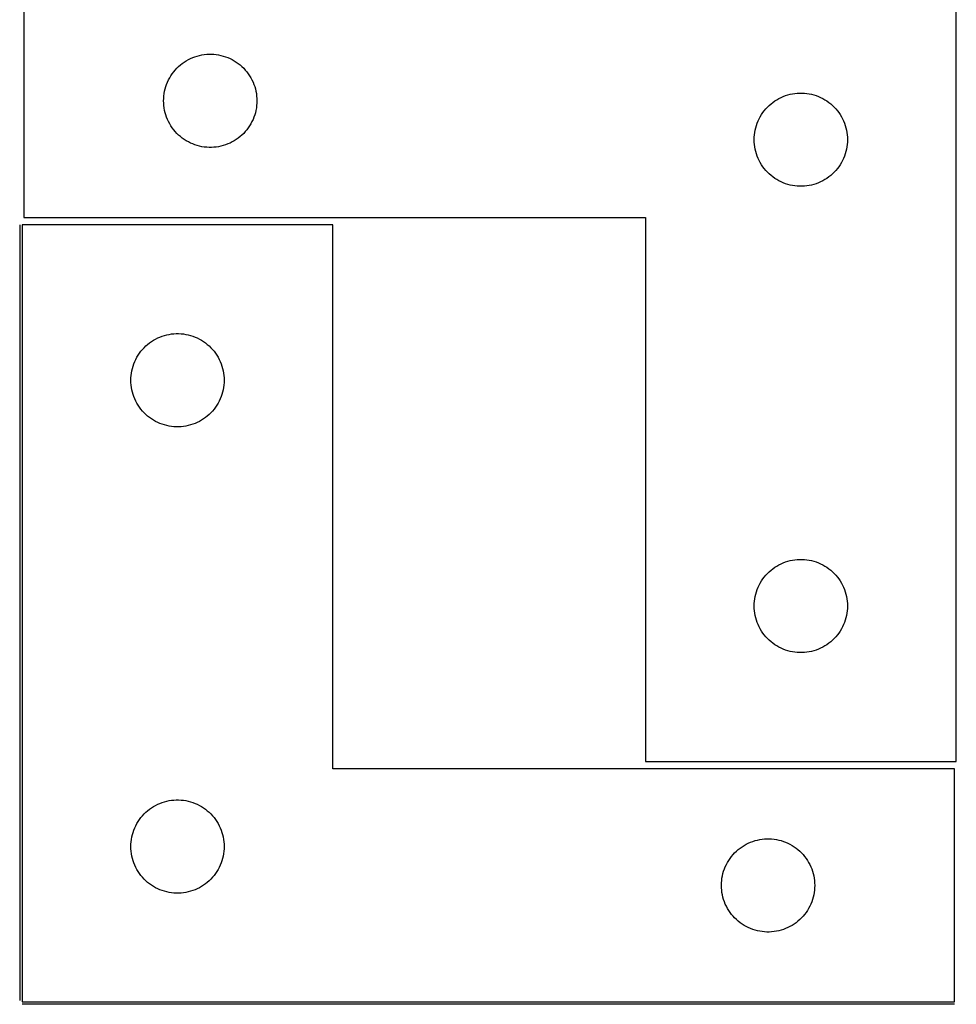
# Model space of a CAD drawing. Header units: millimetres. Extents: x 7 to 1493, y 7 to 2993.
# Tile 5 of 11: x 559 to 860, y 2115 to 2432. Entities that reach past the tile are written whole.
import ezdxf

# ---------------------------------------------------------------- set-up
doc = ezdxf.new("R2010")
doc.units = ezdxf.units.MM
doc.layers.add('COMMON', color=5, linetype='CONTINUOUS', true_color=0x0000ff)
doc.layers.add('CUT', color=7, linetype='CONTINUOUS', true_color=0x000000)

msp = doc.modelspace()

# ---------------------------------------------------------------- linework, layer by layer
at = {"layer": 'COMMON'}
for p, q in [((559.027252, 2365.599137), (559.027252, 2116.046906)), ((859.777253, 2114.849137), (559.777253, 2114.849137))]:
    msp.add_line(p, q, dxfattribs=at)
at = {"layer": 'CUT'}
for p, q in [((560.340912, 2442.978063), (560.340912, 2367.978063)), ((860.340912, 2192.978063), (860.340912, 2442.978063)), ((615.412776, 2419.645401), (616.148627, 2419.880311)), ((616.148627, 2419.880311), (616.895595, 2420.077029)), ((616.895595, 2420.077029), (617.6517, 2420.235032)), ((617.6517, 2420.235032), (618.414936, 2420.353903)), ((618.414936, 2420.353903), (619.18328, 2420.433326)), ((619.18328, 2420.433326), (619.954693, 2420.47309)), ((619.954693, 2420.47309), (620.72713, 2420.47309)), ((620.72713, 2420.47309), (621.498543, 2420.433326)), ((621.498543, 2420.433326), (622.266887, 2420.353903)), ((622.266887, 2420.353903), (623.030123, 2420.235032)), ((623.030123, 2420.235032), (623.786228, 2420.077029)), ((623.786228, 2420.077029), (624.533196, 2419.880311)), ((624.533196, 2419.880311), (625.269047, 2419.645401)), ((610.151811, 2416.486343), (610.732014, 2416.99627)), ((610.732014, 2416.99627), (611.337697, 2417.475652)), ((611.337697, 2417.475652), (611.967256, 2417.923218)), ((611.967256, 2417.923218), (612.61902, 2418.337782)), ((612.61902, 2418.337782), (613.29126, 2418.718245)), ((613.29126, 2418.718245), (613.982196, 2419.063597)), ((613.982196, 2419.063597), (614.689993, 2419.372922)), ((614.689993, 2419.372922), (615.412776, 2419.645401)), ((625.269047, 2419.645401), (625.99183, 2419.372922)), ((625.99183, 2419.372922), (626.699627, 2419.063597)), ((626.699627, 2419.063597), (627.390563, 2418.718245)), ((627.390563, 2418.718245), (628.062804, 2418.337782)), ((628.062804, 2418.337782), (628.714567, 2417.923218)), ((628.714567, 2417.923218), (629.344126, 2417.475652)), ((629.344126, 2417.475652), (629.949809, 2416.99627)), ((629.949809, 2416.99627), (630.530012, 2416.486343)), ((607.286633, 2412.866284), (607.684278, 2413.528506)), ((607.684278, 2413.528506), (608.115486, 2414.169379)), ((608.115486, 2414.169379), (608.579114, 2414.787205)), ((608.579114, 2414.787205), (609.073933, 2415.380345)), ((609.073933, 2415.380345), (609.598629, 2415.947225)), ((609.598629, 2415.947225), (610.151811, 2416.486343)), ((630.530012, 2416.486343), (631.083194, 2415.947225)), ((631.083194, 2415.947225), (631.607891, 2415.380345)), ((631.607891, 2415.380345), (632.102709, 2414.787205)), ((632.102709, 2414.787205), (632.566337, 2414.169379)), ((632.566337, 2414.169379), (632.997545, 2413.528506)), ((632.997545, 2413.528506), (633.39519, 2412.866284)), ((606.051381, 2410.039785), (606.305159, 2410.769344)), ((606.305159, 2410.769344), (606.596158, 2411.484871)), ((606.596158, 2411.484871), (606.923605, 2412.18447)), ((606.923605, 2412.18447), (607.286633, 2412.866284)), ((633.39519, 2412.866284), (633.758218, 2412.18447)), ((633.758218, 2412.18447), (634.085665, 2411.484871)), ((634.085665, 2411.484871), (634.376664, 2410.769344)), ((634.376664, 2410.769344), (634.630442, 2410.039785)), ((605.420413, 2407.020378), (605.519593, 2407.786422)), ((605.519593, 2407.786422), (605.658076, 2408.546344)), ((605.658076, 2408.546344), (605.835496, 2409.29813)), ((605.835496, 2409.29813), (606.051381, 2410.039785)), ((634.630442, 2410.039785), (634.846327, 2409.29813)), ((634.846327, 2409.29813), (635.023747, 2408.546344)), ((635.023747, 2408.546344), (635.16223, 2407.786422)), ((635.16223, 2407.786422), (635.26141, 2407.020378)), ((804.689993, 2406.872922), (805.412776, 2407.145401)), ((805.412776, 2407.145401), (806.148627, 2407.380311)), ((806.148627, 2407.380311), (806.895595, 2407.577029)), ((806.895595, 2407.577029), (807.6517, 2407.735032)), ((807.6517, 2407.735032), (808.414936, 2407.853903)), ((808.414936, 2407.853903), (809.18328, 2407.933326)), ((809.18328, 2407.933326), (809.954693, 2407.97309)), ((809.954693, 2407.97309), (810.72713, 2407.97309)), ((810.72713, 2407.97309), (811.498543, 2407.933326)), ((811.498543, 2407.933326), (812.266887, 2407.853903)), ((812.266887, 2407.853903), (813.030123, 2407.735032)), ((813.030123, 2407.735032), (813.786228, 2407.577029)), ((813.786228, 2407.577029), (814.533196, 2407.380311)), ((814.533196, 2407.380311), (815.269047, 2407.145401)), ((815.269047, 2407.145401), (815.99183, 2406.872922)), ((605.340912, 2405.478063), (605.3608, 2406.250244)), ((605.3608, 2404.705882), (605.340912, 2405.478063)), ((605.3608, 2406.250244), (605.420413, 2407.020378)), ((605.420413, 2403.935748), (605.3608, 2404.705882)), ((605.519593, 2403.169704), (605.420413, 2403.935748)), ((635.26141, 2403.935748), (635.16223, 2403.169704)), ((635.26141, 2407.020378), (635.321023, 2406.250244)), ((635.321023, 2404.705882), (635.26141, 2403.935748)), ((635.321023, 2406.250244), (635.340912, 2405.478063)), ((635.340912, 2405.478063), (635.321023, 2404.705882)), ((799.598629, 2403.447225), (800.151811, 2403.986343)), ((800.151811, 2403.986343), (800.732014, 2404.49627)), ((800.732014, 2404.49627), (801.337697, 2404.975652)), ((801.337697, 2404.975652), (801.967256, 2405.423218)), ((801.967256, 2405.423218), (802.61902, 2405.837782)), ((802.61902, 2405.837782), (803.29126, 2406.218245)), ((803.29126, 2406.218245), (803.982196, 2406.563597)), ((803.982196, 2406.563597), (804.689993, 2406.872922)), ((815.99183, 2406.872922), (816.699627, 2406.563597)), ((816.699627, 2406.563597), (817.390563, 2406.218245)), ((817.390563, 2406.218245), (818.062804, 2405.837782)), ((818.062804, 2405.837782), (818.714567, 2405.423218)), ((818.714567, 2405.423218), (819.344126, 2404.975652)), ((819.344126, 2404.975652), (819.949809, 2404.49627)), ((819.949809, 2404.49627), (820.530012, 2403.986343)), ((820.530012, 2403.986343), (821.083194, 2403.447225)), ((605.658076, 2402.409782), (605.519593, 2403.169704)), ((605.835496, 2401.657996), (605.658076, 2402.409782)), ((606.051381, 2400.91634), (605.835496, 2401.657996)), ((606.305159, 2400.186782), (606.051381, 2400.91634)), ((634.630442, 2400.91634), (634.376664, 2400.186782)), ((634.846327, 2401.657996), (634.630442, 2400.91634)), ((635.023747, 2402.409782), (634.846327, 2401.657996)), ((635.16223, 2403.169704), (635.023747, 2402.409782)), ((797.286633, 2400.366284), (797.684278, 2401.028506)), ((797.684278, 2401.028506), (798.115486, 2401.669379)), ((798.115486, 2401.669379), (798.579114, 2402.287205)), ((798.579114, 2402.287205), (799.073933, 2402.880345)), ((799.073933, 2402.880345), (799.598629, 2403.447225)), ((821.083194, 2403.447225), (821.607891, 2402.880345)), ((821.607891, 2402.880345), (822.102709, 2402.287205)), ((822.102709, 2402.287205), (822.566337, 2401.669379)), ((822.566337, 2401.669379), (822.997545, 2401.028506)), ((822.997545, 2401.028506), (823.39519, 2400.366284)), ((606.596158, 2399.471254), (606.305159, 2400.186782)), ((606.923605, 2398.771656), (606.596158, 2399.471254)), ((607.286633, 2398.089842), (606.923605, 2398.771656)), ((607.684278, 2397.42762), (607.286633, 2398.089842)), ((633.39519, 2398.089842), (632.997545, 2397.42762)), ((633.758218, 2398.771656), (633.39519, 2398.089842)), ((634.085665, 2399.471254), (633.758218, 2398.771656)), ((634.376664, 2400.186782), (634.085665, 2399.471254)), ((796.051381, 2397.539785), (796.305159, 2398.269344)), ((796.305159, 2398.269344), (796.596158, 2398.984871)), ((796.596158, 2398.984871), (796.923605, 2399.68447)), ((796.923605, 2399.68447), (797.286633, 2400.366284)), ((823.39519, 2400.366284), (823.758218, 2399.68447)), ((823.758218, 2399.68447), (824.085665, 2398.984871)), ((824.085665, 2398.984871), (824.376664, 2398.269344)), ((824.376664, 2398.269344), (824.630442, 2397.539785)), ((608.115486, 2396.786746), (607.684278, 2397.42762)), ((608.579114, 2396.168921), (608.115486, 2396.786746)), ((609.073933, 2395.575781), (608.579114, 2396.168921)), ((609.598629, 2395.008901), (609.073933, 2395.575781)), ((610.151811, 2394.469782), (609.598629, 2395.008901)), ((610.732014, 2393.959856), (610.151811, 2394.469782)), ((630.530012, 2394.469782), (629.949809, 2393.959856)), ((631.083194, 2395.008901), (630.530012, 2394.469782)), ((631.607891, 2395.575781), (631.083194, 2395.008901)), ((632.102709, 2396.168921), (631.607891, 2395.575781)), ((632.566337, 2396.786746), (632.102709, 2396.168921)), ((632.997545, 2397.42762), (632.566337, 2396.786746)), ((795.3608, 2393.750244), (795.420413, 2394.520378)), ((795.420413, 2394.520378), (795.519593, 2395.286422)), ((795.519593, 2395.286422), (795.658076, 2396.046344)), ((795.658076, 2396.046344), (795.835496, 2396.79813)), ((795.835496, 2396.79813), (796.051381, 2397.539785)), ((824.630442, 2397.539785), (824.846327, 2396.79813)), ((824.846327, 2396.79813), (825.023747, 2396.046344)), ((825.023747, 2396.046344), (825.16223, 2395.286422)), ((825.16223, 2395.286422), (825.26141, 2394.520378)), ((825.26141, 2394.520378), (825.321023, 2393.750244)), ((611.337697, 2393.480474), (610.732014, 2393.959856)), ((611.967256, 2393.032908), (611.337697, 2393.480474)), ((612.61902, 2392.618343), (611.967256, 2393.032908)), ((613.29126, 2392.237881), (612.61902, 2392.618343)), ((613.982196, 2391.892529), (613.29126, 2392.237881)), ((614.689993, 2391.583203), (613.982196, 2391.892529)), ((615.412776, 2391.310724), (614.689993, 2391.583203)), ((616.148627, 2391.075815), (615.412776, 2391.310724)), ((625.269047, 2391.310724), (624.533196, 2391.075815)), ((625.99183, 2391.583203), (625.269047, 2391.310724)), ((626.699627, 2391.892529), (625.99183, 2391.583203)), ((627.390563, 2392.237881), (626.699627, 2391.892529)), ((628.062804, 2392.618343), (627.390563, 2392.237881)), ((628.714567, 2393.032908), (628.062804, 2392.618343)), ((629.344126, 2393.480474), (628.714567, 2393.032908)), ((629.949809, 2393.959856), (629.344126, 2393.480474)), ((795.340912, 2392.978063), (795.3608, 2393.750244)), ((795.3608, 2392.205882), (795.340912, 2392.978063)), ((795.420413, 2391.435748), (795.3608, 2392.205882)), ((795.519593, 2390.669704), (795.420413, 2391.435748)), ((825.26141, 2391.435748), (825.16223, 2390.669704)), ((825.321023, 2392.205882), (825.26141, 2391.435748)), ((825.321023, 2393.750244), (825.340912, 2392.978063)), ((825.340912, 2392.978063), (825.321023, 2392.205882)), ((616.895595, 2390.879097), (616.148627, 2391.075815)), ((617.6517, 2390.721094), (616.895595, 2390.879097)), ((618.414936, 2390.602223), (617.6517, 2390.721094)), ((619.18328, 2390.5228), (618.414936, 2390.602223)), ((619.954693, 2390.483036), (619.18328, 2390.5228)), ((620.72713, 2390.483036), (619.954693, 2390.483036)), ((621.498543, 2390.5228), (620.72713, 2390.483036)), ((622.266887, 2390.602223), (621.498543, 2390.5228)), ((623.030123, 2390.721094), (622.266887, 2390.602223)), ((623.786228, 2390.879097), (623.030123, 2390.721094)), ((624.533196, 2391.075815), (623.786228, 2390.879097)), ((795.658076, 2389.909782), (795.519593, 2390.669704)), ((795.835496, 2389.157996), (795.658076, 2389.909782)), ((796.051381, 2388.41634), (795.835496, 2389.157996)), ((796.305159, 2387.686782), (796.051381, 2388.41634)), ((824.630442, 2388.41634), (824.376664, 2387.686782)), ((824.846327, 2389.157996), (824.630442, 2388.41634)), ((825.023747, 2389.909782), (824.846327, 2389.157996)), ((825.16223, 2390.669704), (825.023747, 2389.909782)), ((796.596158, 2386.971254), (796.305159, 2387.686782)), ((796.923605, 2386.271656), (796.596158, 2386.971254)), ((797.286633, 2385.589842), (796.923605, 2386.271656)), ((797.684278, 2384.92762), (797.286633, 2385.589842)), ((798.115486, 2384.286746), (797.684278, 2384.92762)), ((822.997545, 2384.92762), (822.566337, 2384.286746)), ((823.39519, 2385.589842), (822.997545, 2384.92762)), ((823.758218, 2386.271656), (823.39519, 2385.589842)), ((824.085665, 2386.971254), (823.758218, 2386.271656)), ((824.376664, 2387.686782), (824.085665, 2386.971254)), ((798.579114, 2383.668921), (798.115486, 2384.286746)), ((799.073933, 2383.075781), (798.579114, 2383.668921)), ((799.598629, 2382.508901), (799.073933, 2383.075781)), ((800.151811, 2381.969782), (799.598629, 2382.508901)), ((800.732014, 2381.459856), (800.151811, 2381.969782)), ((820.530012, 2381.969782), (819.949809, 2381.459856)), ((821.083194, 2382.508901), (820.530012, 2381.969782)), ((821.607891, 2383.075781), (821.083194, 2382.508901)), ((822.102709, 2383.668921), (821.607891, 2383.075781)), ((822.566337, 2384.286746), (822.102709, 2383.668921)), ((801.337697, 2380.980474), (800.732014, 2381.459856)), ((801.967256, 2380.532908), (801.337697, 2380.980474)), ((802.61902, 2380.118343), (801.967256, 2380.532908)), ((803.29126, 2379.737881), (802.61902, 2380.118343)), ((803.982196, 2379.392529), (803.29126, 2379.737881)), ((804.689993, 2379.083203), (803.982196, 2379.392529)), ((805.412776, 2378.810724), (804.689993, 2379.083203)), ((806.148627, 2378.575815), (805.412776, 2378.810724)), ((806.895595, 2378.379097), (806.148627, 2378.575815)), ((814.533196, 2378.575815), (813.786228, 2378.379097)), ((815.269047, 2378.810724), (814.533196, 2378.575815)), ((815.99183, 2379.083203), (815.269047, 2378.810724)), ((816.699627, 2379.392529), (815.99183, 2379.083203)), ((817.390563, 2379.737881), (816.699627, 2379.392529)), ((818.062804, 2380.118343), (817.390563, 2379.737881)), ((818.714567, 2380.532908), (818.062804, 2380.118343)), ((819.344126, 2380.980474), (818.714567, 2380.532908)), ((819.949809, 2381.459856), (819.344126, 2380.980474)), ((807.6517, 2378.221094), (806.895595, 2378.379097)), ((808.414936, 2378.102223), (807.6517, 2378.221094)), ((809.18328, 2378.0228), (808.414936, 2378.102223)), ((809.954693, 2377.983036), (809.18328, 2378.0228)), ((810.72713, 2377.983036), (809.954693, 2377.983036)), ((811.498543, 2378.0228), (810.72713, 2377.983036)), ((812.266887, 2378.102223), (811.498543, 2378.0228)), ((813.030123, 2378.221094), (812.266887, 2378.102223)), ((813.786228, 2378.379097), (813.030123, 2378.221094)), ((560.340912, 2367.978063), (760.340912, 2367.978063)), ((760.340912, 2367.978063), (760.340912, 2192.978063)), ((659.777253, 2365.599137), (559.777253, 2365.599137)), ((559.777253, 2365.599137), (559.777253, 2115.599137)), ((659.777253, 2190.599137), (659.777253, 2365.599137)), ((600.774039, 2327.596726), (601.403597, 2328.044292)), ((601.403597, 2328.044292), (602.055361, 2328.458856)), ((602.055361, 2328.458856), (602.727602, 2328.839319)), ((602.727602, 2328.839319), (603.418537, 2329.184671)), ((603.418537, 2329.184671), (604.126334, 2329.493997)), ((604.126334, 2329.493997), (604.849117, 2329.766476)), ((604.849117, 2329.766476), (605.584968, 2330.001385)), ((605.584968, 2330.001385), (606.331937, 2330.198103)), ((606.331937, 2330.198103), (607.088042, 2330.356106)), ((607.088042, 2330.356106), (607.851278, 2330.474977)), ((607.851278, 2330.474977), (608.619621, 2330.5544)), ((608.619621, 2330.5544), (609.391034, 2330.594164)), ((609.391034, 2330.594164), (610.163472, 2330.594164)), ((610.163472, 2330.594164), (610.934885, 2330.5544)), ((610.934885, 2330.5544), (611.703228, 2330.474977)), ((611.703228, 2330.474977), (612.466464, 2330.356106)), ((612.466464, 2330.356106), (613.222569, 2330.198103)), ((613.222569, 2330.198103), (613.969537, 2330.001385)), ((613.969537, 2330.001385), (614.705389, 2329.766476)), ((614.705389, 2329.766476), (615.428171, 2329.493997)), ((615.428171, 2329.493997), (616.135969, 2329.184671)), ((616.135969, 2329.184671), (616.826904, 2328.839319)), ((616.826904, 2328.839319), (617.499145, 2328.458856)), ((617.499145, 2328.458856), (618.150909, 2328.044292)), ((618.150909, 2328.044292), (618.780467, 2327.596726)), ((597.551828, 2324.290454), (598.015456, 2324.908279)), ((598.015456, 2324.908279), (598.510274, 2325.501419)), ((598.510274, 2325.501419), (599.03497, 2326.068299)), ((599.03497, 2326.068299), (599.588153, 2326.607418)), ((599.588153, 2326.607418), (600.168355, 2327.117344)), ((600.168355, 2327.117344), (600.774039, 2327.596726)), ((618.780467, 2327.596726), (619.386151, 2327.117344)), ((619.386151, 2327.117344), (619.966353, 2326.607418)), ((619.966353, 2326.607418), (620.519536, 2326.068299)), ((620.519536, 2326.068299), (621.044232, 2325.501419)), ((621.044232, 2325.501419), (621.53905, 2324.908279)), ((621.53905, 2324.908279), (622.002678, 2324.290454)), ((595.741501, 2320.890418), (596.032499, 2321.605946)), ((596.032499, 2321.605946), (596.359947, 2322.305544)), ((596.359947, 2322.305544), (596.722974, 2322.987358)), ((596.722974, 2322.987358), (597.120619, 2323.64958)), ((597.120619, 2323.64958), (597.551828, 2324.290454)), ((622.002678, 2324.290454), (622.433886, 2323.64958)), ((622.433886, 2323.64958), (622.831532, 2322.987358)), ((622.831532, 2322.987358), (623.194559, 2322.305544)), ((623.194559, 2322.305544), (623.522006, 2321.605946)), ((623.522006, 2321.605946), (623.813005, 2320.890418)), ((594.955934, 2317.907496), (595.094418, 2318.667418)), ((595.094418, 2318.667418), (595.271837, 2319.419204)), ((595.271837, 2319.419204), (595.487722, 2320.16086)), ((595.487722, 2320.16086), (595.741501, 2320.890418)), ((623.813005, 2320.890418), (624.066784, 2320.16086)), ((624.066784, 2320.16086), (624.282669, 2319.419204)), ((624.282669, 2319.419204), (624.460088, 2318.667418)), ((624.460088, 2318.667418), (624.598571, 2317.907496)), ((594.777253, 2315.599137), (594.797142, 2316.371318)), ((594.797142, 2314.826956), (594.777253, 2315.599137)), ((594.797142, 2316.371318), (594.856755, 2317.141452)), ((594.856755, 2317.141452), (594.955934, 2317.907496)), ((624.598571, 2317.907496), (624.697751, 2317.141452)), ((624.697751, 2317.141452), (624.757364, 2316.371318)), ((624.757364, 2316.371318), (624.777253, 2315.599137)), ((624.777253, 2315.599137), (624.757364, 2314.826956)), ((594.856755, 2314.056822), (594.797142, 2314.826956)), ((594.955934, 2313.290778), (594.856755, 2314.056822)), ((595.094418, 2312.530856), (594.955934, 2313.290778)), ((595.271837, 2311.77907), (595.094418, 2312.530856)), ((624.460088, 2312.530856), (624.282669, 2311.77907)), ((624.598571, 2313.290778), (624.460088, 2312.530856)), ((624.697751, 2314.056822), (624.598571, 2313.290778)), ((624.757364, 2314.826956), (624.697751, 2314.056822)), ((595.487722, 2311.037415), (595.271837, 2311.77907)), ((595.741501, 2310.307856), (595.487722, 2311.037415)), ((596.032499, 2309.592328), (595.741501, 2310.307856)), ((596.359947, 2308.89273), (596.032499, 2309.592328)), ((596.722974, 2308.210916), (596.359947, 2308.89273)), ((623.194559, 2308.89273), (622.831532, 2308.210916)), ((623.522006, 2309.592328), (623.194559, 2308.89273)), ((623.813005, 2310.307856), (623.522006, 2309.592328)), ((624.066784, 2311.037415), (623.813005, 2310.307856)), ((624.282669, 2311.77907), (624.066784, 2311.037415)), ((597.120619, 2307.548694), (596.722974, 2308.210916)), ((597.551828, 2306.907821), (597.120619, 2307.548694)), ((598.015456, 2306.289995), (597.551828, 2306.907821)), ((598.510274, 2305.696855), (598.015456, 2306.289995)), ((621.53905, 2306.289995), (621.044232, 2305.696855)), ((622.002678, 2306.907821), (621.53905, 2306.289995)), ((622.433886, 2307.548694), (622.002678, 2306.907821)), ((622.831532, 2308.210916), (622.433886, 2307.548694)), ((599.03497, 2305.129975), (598.510274, 2305.696855)), ((599.588153, 2304.590857), (599.03497, 2305.129975)), ((600.168355, 2304.08093), (599.588153, 2304.590857)), ((600.774039, 2303.601548), (600.168355, 2304.08093)), ((601.403597, 2303.153982), (600.774039, 2303.601548)), ((602.055361, 2302.739418), (601.403597, 2303.153982)), ((602.727602, 2302.358955), (602.055361, 2302.739418)), ((617.499145, 2302.739418), (616.826904, 2302.358955)), ((618.150909, 2303.153982), (617.499145, 2302.739418)), ((618.780467, 2303.601548), (618.150909, 2303.153982)), ((619.386151, 2304.08093), (618.780467, 2303.601548)), ((619.966353, 2304.590857), (619.386151, 2304.08093)), ((620.519536, 2305.129975), (619.966353, 2304.590857)), ((621.044232, 2305.696855), (620.519536, 2305.129975)), ((603.418537, 2302.013603), (602.727602, 2302.358955)), ((604.126334, 2301.704278), (603.418537, 2302.013603)), ((604.849117, 2301.431799), (604.126334, 2301.704278)), ((605.584968, 2301.196889), (604.849117, 2301.431799)), ((606.331937, 2301.000171), (605.584968, 2301.196889)), ((607.088042, 2300.842168), (606.331937, 2301.000171)), ((607.851278, 2300.723297), (607.088042, 2300.842168)), ((608.619621, 2300.643874), (607.851278, 2300.723297)), ((609.391034, 2300.60411), (608.619621, 2300.643874)), ((610.163472, 2300.60411), (609.391034, 2300.60411)), ((610.934885, 2300.643874), (610.163472, 2300.60411)), ((611.703228, 2300.723297), (610.934885, 2300.643874)), ((612.466464, 2300.842168), (611.703228, 2300.723297)), ((613.222569, 2301.000171), (612.466464, 2300.842168)), ((613.969537, 2301.196889), (613.222569, 2301.000171)), ((614.705389, 2301.431799), (613.969537, 2301.196889)), ((615.428171, 2301.704278), (614.705389, 2301.431799)), ((616.135969, 2302.013603), (615.428171, 2301.704278)), ((616.826904, 2302.358955), (616.135969, 2302.013603)), ((801.337697, 2254.975652), (801.967256, 2255.423218)), ((801.967256, 2255.423218), (802.61902, 2255.837782)), ((802.61902, 2255.837782), (803.29126, 2256.218245)), ((803.29126, 2256.218245), (803.982196, 2256.563597)), ((803.982196, 2256.563597), (804.689993, 2256.872922)), ((804.689993, 2256.872922), (805.412776, 2257.145401)), ((805.412776, 2257.145401), (806.148627, 2257.380311)), ((806.148627, 2257.380311), (806.895595, 2257.577029)), ((806.895595, 2257.577029), (807.6517, 2257.735032)), ((807.6517, 2257.735032), (808.414936, 2257.853903)), ((808.414936, 2257.853903), (809.18328, 2257.933326)), ((809.18328, 2257.933326), (809.954693, 2257.97309)), ((809.954693, 2257.97309), (810.72713, 2257.97309)), ((810.72713, 2257.97309), (811.498543, 2257.933326)), ((811.498543, 2257.933326), (812.266887, 2257.853903)), ((812.266887, 2257.853903), (813.030123, 2257.735032)), ((813.030123, 2257.735032), (813.786228, 2257.577029)), ((813.786228, 2257.577029), (814.533196, 2257.380311)), ((814.533196, 2257.380311), (815.269047, 2257.145401)), ((815.269047, 2257.145401), (815.99183, 2256.872922)), ((815.99183, 2256.872922), (816.699627, 2256.563597)), ((816.699627, 2256.563597), (817.390563, 2256.218245)), ((817.390563, 2256.218245), (818.062804, 2255.837782)), ((818.062804, 2255.837782), (818.714567, 2255.423218)), ((818.714567, 2255.423218), (819.344126, 2254.975652)), ((798.115486, 2251.669379), (798.579114, 2252.287205)), ((798.579114, 2252.287205), (799.073933, 2252.880345)), ((799.073933, 2252.880345), (799.598629, 2253.447225)), ((799.598629, 2253.447225), (800.151811, 2253.986343)), ((800.151811, 2253.986343), (800.732014, 2254.49627)), ((800.732014, 2254.49627), (801.337697, 2254.975652)), ((819.344126, 2254.975652), (819.949809, 2254.49627)), ((819.949809, 2254.49627), (820.530012, 2253.986343)), ((820.530012, 2253.986343), (821.083194, 2253.447225)), ((821.083194, 2253.447225), (821.607891, 2252.880345)), ((821.607891, 2252.880345), (822.102709, 2252.287205)), ((822.102709, 2252.287205), (822.566337, 2251.669379)), ((796.305159, 2248.269344), (796.596158, 2248.984871)), ((796.596158, 2248.984871), (796.923605, 2249.68447)), ((796.923605, 2249.68447), (797.286633, 2250.366284)), ((797.286633, 2250.366284), (797.684278, 2251.028506)), ((797.684278, 2251.028506), (798.115486, 2251.669379)), ((822.566337, 2251.669379), (822.997545, 2251.028506)), ((822.997545, 2251.028506), (823.39519, 2250.366284)), ((823.39519, 2250.366284), (823.758218, 2249.68447)), ((823.758218, 2249.68447), (824.085665, 2248.984871)), ((824.085665, 2248.984871), (824.376664, 2248.269344)), ((795.519593, 2245.286422), (795.658076, 2246.046344)), ((795.658076, 2246.046344), (795.835496, 2246.79813)), ((795.835496, 2246.79813), (796.051381, 2247.539785)), ((796.051381, 2247.539785), (796.305159, 2248.269344)), ((824.376664, 2248.269344), (824.630442, 2247.539785)), ((824.630442, 2247.539785), (824.846327, 2246.79813)), ((824.846327, 2246.79813), (825.023747, 2246.046344)), ((825.023747, 2246.046344), (825.16223, 2245.286422)), ((795.340912, 2242.978063), (795.3608, 2243.750244)), ((795.3608, 2242.205882), (795.340912, 2242.978063)), ((795.3608, 2243.750244), (795.420413, 2244.520378)), ((795.420413, 2244.520378), (795.519593, 2245.286422)), ((825.16223, 2245.286422), (825.26141, 2244.520378)), ((825.26141, 2244.520378), (825.321023, 2243.750244)), ((825.321023, 2243.750244), (825.340912, 2242.978063)), ((825.340912, 2242.978063), (825.321023, 2242.205882)), ((795.420413, 2241.435748), (795.3608, 2242.205882)), ((795.519593, 2240.669704), (795.420413, 2241.435748)), ((795.658076, 2239.909782), (795.519593, 2240.669704)), ((795.835496, 2239.157996), (795.658076, 2239.909782)), ((825.023747, 2239.909782), (824.846327, 2239.157996)), ((825.16223, 2240.669704), (825.023747, 2239.909782)), ((825.26141, 2241.435748), (825.16223, 2240.669704)), ((825.321023, 2242.205882), (825.26141, 2241.435748)), ((796.051381, 2238.41634), (795.835496, 2239.157996)), ((796.305159, 2237.686782), (796.051381, 2238.41634)), ((796.596158, 2236.971254), (796.305159, 2237.686782)), ((796.923605, 2236.271656), (796.596158, 2236.971254)), ((797.286633, 2235.589842), (796.923605, 2236.271656)), ((823.758218, 2236.271656), (823.39519, 2235.589842)), ((824.085665, 2236.971254), (823.758218, 2236.271656)), ((824.376664, 2237.686782), (824.085665, 2236.971254)), ((824.630442, 2238.41634), (824.376664, 2237.686782)), ((824.846327, 2239.157996), (824.630442, 2238.41634)), ((797.684278, 2234.92762), (797.286633, 2235.589842)), ((798.115486, 2234.286746), (797.684278, 2234.92762)), ((798.579114, 2233.668921), (798.115486, 2234.286746)), ((799.073933, 2233.075781), (798.579114, 2233.668921)), ((799.598629, 2232.508901), (799.073933, 2233.075781)), ((821.607891, 2233.075781), (821.083194, 2232.508901)), ((822.102709, 2233.668921), (821.607891, 2233.075781)), ((822.566337, 2234.286746), (822.102709, 2233.668921)), ((822.997545, 2234.92762), (822.566337, 2234.286746)), ((823.39519, 2235.589842), (822.997545, 2234.92762)), ((800.151811, 2231.969782), (799.598629, 2232.508901)), ((800.732014, 2231.459856), (800.151811, 2231.969782)), ((801.337697, 2230.980474), (800.732014, 2231.459856)), ((801.967256, 2230.532908), (801.337697, 2230.980474)), ((802.61902, 2230.118343), (801.967256, 2230.532908)), ((803.29126, 2229.737881), (802.61902, 2230.118343)), ((803.982196, 2229.392529), (803.29126, 2229.737881)), ((817.390563, 2229.737881), (816.699627, 2229.392529)), ((818.062804, 2230.118343), (817.390563, 2229.737881)), ((818.714567, 2230.532908), (818.062804, 2230.118343)), ((819.344126, 2230.980474), (818.714567, 2230.532908)), ((819.949809, 2231.459856), (819.344126, 2230.980474)), ((820.530012, 2231.969782), (819.949809, 2231.459856)), ((821.083194, 2232.508901), (820.530012, 2231.969782)), ((804.689993, 2229.083203), (803.982196, 2229.392529)), ((805.412776, 2228.810724), (804.689993, 2229.083203)), ((806.148627, 2228.575815), (805.412776, 2228.810724)), ((806.895595, 2228.379097), (806.148627, 2228.575815)), ((807.6517, 2228.221094), (806.895595, 2228.379097)), ((808.414936, 2228.102223), (807.6517, 2228.221094)), ((809.18328, 2228.0228), (808.414936, 2228.102223)), ((809.954693, 2227.983036), (809.18328, 2228.0228)), ((810.72713, 2227.983036), (809.954693, 2227.983036)), ((811.498543, 2228.0228), (810.72713, 2227.983036)), ((812.266887, 2228.102223), (811.498543, 2228.0228)), ((813.030123, 2228.221094), (812.266887, 2228.102223)), ((813.786228, 2228.379097), (813.030123, 2228.221094)), ((814.533196, 2228.575815), (813.786228, 2228.379097)), ((815.269047, 2228.810724), (814.533196, 2228.575815)), ((815.99183, 2229.083203), (815.269047, 2228.810724)), ((816.699627, 2229.392529), (815.99183, 2229.083203)), ((760.340912, 2192.978063), (860.340912, 2192.978063)), ((859.777253, 2190.599137), (659.777253, 2190.599137)), ((859.777253, 2115.599137), (859.777253, 2190.599137)), ((602.727602, 2178.839319), (603.418537, 2179.184671)), ((603.418537, 2179.184671), (604.126334, 2179.493997)), ((604.126334, 2179.493997), (604.849117, 2179.766476)), ((604.849117, 2179.766476), (605.584968, 2180.001385)), ((605.584968, 2180.001385), (606.331937, 2180.198103)), ((606.331937, 2180.198103), (607.088042, 2180.356106)), ((607.088042, 2180.356106), (607.851278, 2180.474977)), ((607.851278, 2180.474977), (608.619621, 2180.5544)), ((608.619621, 2180.5544), (609.391034, 2180.594164)), ((609.391034, 2180.594164), (610.163472, 2180.594164)), ((610.163472, 2180.594164), (610.934885, 2180.5544)), ((610.934885, 2180.5544), (611.703228, 2180.474977)), ((611.703228, 2180.474977), (612.466464, 2180.356106)), ((612.466464, 2180.356106), (613.222569, 2180.198103)), ((613.222569, 2180.198103), (613.969537, 2180.001385)), ((613.969537, 2180.001385), (614.705389, 2179.766476)), ((614.705389, 2179.766476), (615.428171, 2179.493997)), ((615.428171, 2179.493997), (616.135969, 2179.184671)), ((616.135969, 2179.184671), (616.826904, 2178.839319)), ((598.510274, 2175.501419), (599.03497, 2176.068299)), ((599.03497, 2176.068299), (599.588153, 2176.607418)), ((599.588153, 2176.607418), (600.168355, 2177.117344)), ((600.168355, 2177.117344), (600.774039, 2177.596726)), ((600.774039, 2177.596726), (601.403597, 2178.044292)), ((601.403597, 2178.044292), (602.055361, 2178.458856)), ((602.055361, 2178.458856), (602.727602, 2178.839319)), ((616.826904, 2178.839319), (617.499145, 2178.458856)), ((617.499145, 2178.458856), (618.150909, 2178.044292)), ((618.150909, 2178.044292), (618.780467, 2177.596726)), ((618.780467, 2177.596726), (619.386151, 2177.117344)), ((619.386151, 2177.117344), (619.966353, 2176.607418)), ((619.966353, 2176.607418), (620.519536, 2176.068299)), ((620.519536, 2176.068299), (621.044232, 2175.501419)), ((596.359947, 2172.305544), (596.722974, 2172.987358)), ((596.722974, 2172.987358), (597.120619, 2173.64958)), ((597.120619, 2173.64958), (597.551828, 2174.290454)), ((597.551828, 2174.290454), (598.015456, 2174.908279)), ((598.015456, 2174.908279), (598.510274, 2175.501419)), ((621.044232, 2175.501419), (621.53905, 2174.908279)), ((621.53905, 2174.908279), (622.002678, 2174.290454)), ((622.002678, 2174.290454), (622.433886, 2173.64958)), ((622.433886, 2173.64958), (622.831532, 2172.987358)), ((622.831532, 2172.987358), (623.194559, 2172.305544)), ((595.271837, 2169.419204), (595.487722, 2170.16086)), ((595.487722, 2170.16086), (595.741501, 2170.890418)), ((595.741501, 2170.890418), (596.032499, 2171.605946)), ((596.032499, 2171.605946), (596.359947, 2172.305544)), ((623.194559, 2172.305544), (623.522006, 2171.605946)), ((623.522006, 2171.605946), (623.813005, 2170.890418)), ((623.813005, 2170.890418), (624.066784, 2170.16086)), ((624.066784, 2170.16086), (624.282669, 2169.419204)), ((594.777253, 2165.599137), (594.797142, 2166.371318)), ((594.797142, 2166.371318), (594.856755, 2167.141452)), ((594.856755, 2167.141452), (594.955934, 2167.907496)), ((594.955934, 2167.907496), (595.094418, 2168.667418)), ((595.094418, 2168.667418), (595.271837, 2169.419204)), ((624.282669, 2169.419204), (624.460088, 2168.667418)), ((624.460088, 2168.667418), (624.598571, 2167.907496)), ((624.598571, 2167.907496), (624.697751, 2167.141452)), ((624.697751, 2167.141452), (624.757364, 2166.371318)), ((624.757364, 2166.371318), (624.777253, 2165.599137)), ((792.727602, 2166.339319), (793.418537, 2166.684671)), ((793.418537, 2166.684671), (794.126334, 2166.993997)), ((794.126334, 2166.993997), (794.849117, 2167.266476)), ((794.849117, 2167.266476), (795.584968, 2167.501385)), ((795.584968, 2167.501385), (796.331937, 2167.698103)), ((796.331937, 2167.698103), (797.088042, 2167.856106)), ((797.088042, 2167.856106), (797.851278, 2167.974977)), ((797.851278, 2167.974977), (798.619621, 2168.0544)), ((798.619621, 2168.0544), (799.391034, 2168.094164)), ((799.391034, 2168.094164), (800.163472, 2168.094164)), ((800.163472, 2168.094164), (800.934885, 2168.0544)), ((800.934885, 2168.0544), (801.703228, 2167.974977)), ((801.703228, 2167.974977), (802.466464, 2167.856106)), ((802.466464, 2167.856106), (803.222569, 2167.698103)), ((803.222569, 2167.698103), (803.969537, 2167.501385)), ((803.969537, 2167.501385), (804.705389, 2167.266476)), ((804.705389, 2167.266476), (805.428171, 2166.993997)), ((805.428171, 2166.993997), (806.135969, 2166.684671)), ((806.135969, 2166.684671), (806.826904, 2166.339319)), ((594.797142, 2164.826956), (594.777253, 2165.599137)), ((594.856755, 2164.056822), (594.797142, 2164.826956)), ((594.955934, 2163.290778), (594.856755, 2164.056822)), ((595.094418, 2162.530856), (594.955934, 2163.290778)), ((624.598571, 2163.290778), (624.460088, 2162.530856)), ((624.697751, 2164.056822), (624.598571, 2163.290778)), ((624.757364, 2164.826956), (624.697751, 2164.056822)), ((624.777253, 2165.599137), (624.757364, 2164.826956)), ((788.510274, 2163.001419), (789.03497, 2163.568299)), ((789.03497, 2163.568299), (789.588153, 2164.107418)), ((789.588153, 2164.107418), (790.168355, 2164.617344)), ((790.168355, 2164.617344), (790.774039, 2165.096726)), ((790.774039, 2165.096726), (791.403597, 2165.544292)), ((791.403597, 2165.544292), (792.055361, 2165.958856)), ((792.055361, 2165.958856), (792.727602, 2166.339319)), ((806.826904, 2166.339319), (807.499145, 2165.958856)), ((807.499145, 2165.958856), (808.150909, 2165.544292)), ((808.150909, 2165.544292), (808.780467, 2165.096726)), ((808.780467, 2165.096726), (809.386151, 2164.617344)), ((809.386151, 2164.617344), (809.966353, 2164.107418)), ((809.966353, 2164.107418), (810.519536, 2163.568299)), ((810.519536, 2163.568299), (811.044232, 2163.001419)), ((595.271837, 2161.77907), (595.094418, 2162.530856)), ((595.487722, 2161.037415), (595.271837, 2161.77907)), ((595.741501, 2160.307856), (595.487722, 2161.037415)), ((596.032499, 2159.592328), (595.741501, 2160.307856)), ((623.813005, 2160.307856), (623.522006, 2159.592328)), ((624.066784, 2161.037415), (623.813005, 2160.307856)), ((624.282669, 2161.77907), (624.066784, 2161.037415)), ((624.460088, 2162.530856), (624.282669, 2161.77907)), ((786.359947, 2159.805544), (786.722974, 2160.487358)), ((786.722974, 2160.487358), (787.120619, 2161.14958)), ((787.120619, 2161.14958), (787.551828, 2161.790454)), ((787.551828, 2161.790454), (788.015456, 2162.408279)), ((788.015456, 2162.408279), (788.510274, 2163.001419)), ((811.044232, 2163.001419), (811.53905, 2162.408279)), ((811.53905, 2162.408279), (812.002678, 2161.790454)), ((812.002678, 2161.790454), (812.433886, 2161.14958)), ((812.433886, 2161.14958), (812.831532, 2160.487358)), ((812.831532, 2160.487358), (813.194559, 2159.805544)), ((596.359947, 2158.89273), (596.032499, 2159.592328)), ((596.722974, 2158.210916), (596.359947, 2158.89273)), ((597.120619, 2157.548694), (596.722974, 2158.210916)), ((597.551828, 2156.907821), (597.120619, 2157.548694)), ((598.015456, 2156.289995), (597.551828, 2156.907821)), ((622.002678, 2156.907821), (621.53905, 2156.289995)), ((622.433886, 2157.548694), (622.002678, 2156.907821)), ((622.831532, 2158.210916), (622.433886, 2157.548694)), ((623.194559, 2158.89273), (622.831532, 2158.210916)), ((623.522006, 2159.592328), (623.194559, 2158.89273)), ((785.094418, 2156.167418), (785.271837, 2156.919204)), ((785.271837, 2156.919204), (785.487722, 2157.66086)), ((785.487722, 2157.66086), (785.741501, 2158.390418)), ((785.741501, 2158.390418), (786.032499, 2159.105946)), ((786.032499, 2159.105946), (786.359947, 2159.805544)), ((813.194559, 2159.805544), (813.522006, 2159.105946)), ((813.522006, 2159.105946), (813.813005, 2158.390418)), ((813.813005, 2158.390418), (814.066784, 2157.66086)), ((814.066784, 2157.66086), (814.282669, 2156.919204)), ((814.282669, 2156.919204), (814.460088, 2156.167418)), ((598.510274, 2155.696855), (598.015456, 2156.289995)), ((599.03497, 2155.129975), (598.510274, 2155.696855)), ((599.588153, 2154.590857), (599.03497, 2155.129975)), ((600.168355, 2154.08093), (599.588153, 2154.590857)), ((600.774039, 2153.601548), (600.168355, 2154.08093)), ((619.386151, 2154.08093), (618.780467, 2153.601548)), ((619.966353, 2154.590857), (619.386151, 2154.08093)), ((620.519536, 2155.129975), (619.966353, 2154.590857)), ((621.044232, 2155.696855), (620.519536, 2155.129975)), ((621.53905, 2156.289995), (621.044232, 2155.696855)), ((784.777253, 2153.099137), (784.797142, 2153.871318)), ((784.797142, 2153.871318), (784.856755, 2154.641452)), ((784.856755, 2154.641452), (784.955934, 2155.407496)), ((784.955934, 2155.407496), (785.094418, 2156.167418)), ((814.460088, 2156.167418), (814.598571, 2155.407496)), ((814.598571, 2155.407496), (814.697751, 2154.641452)), ((814.697751, 2154.641452), (814.757364, 2153.871318)), ((814.757364, 2153.871318), (814.777253, 2153.099137)), ((601.403597, 2153.153982), (600.774039, 2153.601548)), ((602.055361, 2152.739418), (601.403597, 2153.153982)), ((602.727602, 2152.358955), (602.055361, 2152.739418)), ((603.418537, 2152.013603), (602.727602, 2152.358955)), ((604.126334, 2151.704278), (603.418537, 2152.013603)), ((604.849117, 2151.431799), (604.126334, 2151.704278)), ((605.584968, 2151.196889), (604.849117, 2151.431799)), ((606.331937, 2151.000171), (605.584968, 2151.196889)), ((607.088042, 2150.842168), (606.331937, 2151.000171)), ((607.851278, 2150.723297), (607.088042, 2150.842168)), ((608.619621, 2150.643874), (607.851278, 2150.723297)), ((609.391034, 2150.60411), (608.619621, 2150.643874)), ((610.163472, 2150.60411), (609.391034, 2150.60411)), ((610.934885, 2150.643874), (610.163472, 2150.60411)), ((611.703228, 2150.723297), (610.934885, 2150.643874)), ((612.466464, 2150.842168), (611.703228, 2150.723297)), ((613.222569, 2151.000171), (612.466464, 2150.842168)), ((613.969537, 2151.196889), (613.222569, 2151.000171)), ((614.705389, 2151.431799), (613.969537, 2151.196889)), ((615.428171, 2151.704278), (614.705389, 2151.431799)), ((616.135969, 2152.013603), (615.428171, 2151.704278)), ((616.826904, 2152.358955), (616.135969, 2152.013603)), ((617.499145, 2152.739418), (616.826904, 2152.358955)), ((618.150909, 2153.153982), (617.499145, 2152.739418)), ((618.780467, 2153.601548), (618.150909, 2153.153982)), ((784.797142, 2152.326956), (784.777253, 2153.099137)), ((784.856755, 2151.556822), (784.797142, 2152.326956)), ((784.955934, 2150.790778), (784.856755, 2151.556822)), ((785.094418, 2150.030856), (784.955934, 2150.790778)), ((814.598571, 2150.790778), (814.460088, 2150.030856)), ((814.697751, 2151.556822), (814.598571, 2150.790778)), ((814.757364, 2152.326956), (814.697751, 2151.556822)), ((814.777253, 2153.099137), (814.757364, 2152.326956)), ((785.271837, 2149.27907), (785.094418, 2150.030856)), ((785.487722, 2148.537415), (785.271837, 2149.27907)), ((785.741501, 2147.807856), (785.487722, 2148.537415)), ((786.032499, 2147.092328), (785.741501, 2147.807856)), ((813.813005, 2147.807856), (813.522006, 2147.092328)), ((814.066784, 2148.537415), (813.813005, 2147.807856)), ((814.282669, 2149.27907), (814.066784, 2148.537415)), ((814.460088, 2150.030856), (814.282669, 2149.27907)), ((786.359947, 2146.39273), (786.032499, 2147.092328)), ((786.722974, 2145.710916), (786.359947, 2146.39273)), ((787.120619, 2145.048694), (786.722974, 2145.710916)), ((787.551828, 2144.407821), (787.120619, 2145.048694)), ((788.015456, 2143.789995), (787.551828, 2144.407821)), ((812.002678, 2144.407821), (811.53905, 2143.789995)), ((812.433886, 2145.048694), (812.002678, 2144.407821)), ((812.831532, 2145.710916), (812.433886, 2145.048694)), ((813.194559, 2146.39273), (812.831532, 2145.710916)), ((813.522006, 2147.092328), (813.194559, 2146.39273)), ((788.510274, 2143.196855), (788.015456, 2143.789995)), ((789.03497, 2142.629975), (788.510274, 2143.196855)), ((789.588153, 2142.090857), (789.03497, 2142.629975)), ((790.168355, 2141.58093), (789.588153, 2142.090857)), ((790.774039, 2141.101548), (790.168355, 2141.58093)), ((791.403597, 2140.653982), (790.774039, 2141.101548)), ((808.780467, 2141.101548), (808.150909, 2140.653982)), ((809.386151, 2141.58093), (808.780467, 2141.101548)), ((809.966353, 2142.090857), (809.386151, 2141.58093)), ((810.519536, 2142.629975), (809.966353, 2142.090857)), ((811.044232, 2143.196855), (810.519536, 2142.629975)), ((811.53905, 2143.789995), (811.044232, 2143.196855)), ((792.055361, 2140.239418), (791.403597, 2140.653982)), ((792.727602, 2139.858955), (792.055361, 2140.239418)), ((793.418537, 2139.513603), (792.727602, 2139.858955)), ((794.126334, 2139.204278), (793.418537, 2139.513603)), ((794.849117, 2138.931799), (794.126334, 2139.204278)), ((795.584968, 2138.696889), (794.849117, 2138.931799)), ((796.331937, 2138.500171), (795.584968, 2138.696889)), ((797.088042, 2138.342168), (796.331937, 2138.500171)), ((797.851278, 2138.223297), (797.088042, 2138.342168)), ((798.619621, 2138.143874), (797.851278, 2138.223297)), ((799.391034, 2138.10411), (798.619621, 2138.143874)), ((800.163472, 2138.10411), (799.391034, 2138.10411)), ((800.934885, 2138.143874), (800.163472, 2138.10411)), ((801.703228, 2138.223297), (800.934885, 2138.143874)), ((802.466464, 2138.342168), (801.703228, 2138.223297)), ((803.222569, 2138.500171), (802.466464, 2138.342168)), ((803.969537, 2138.696889), (803.222569, 2138.500171)), ((804.705389, 2138.931799), (803.969537, 2138.696889)), ((805.428171, 2139.204278), (804.705389, 2138.931799)), ((806.135969, 2139.513603), (805.428171, 2139.204278)), ((806.826904, 2139.858955), (806.135969, 2139.513603)), ((807.499145, 2140.239418), (806.826904, 2139.858955)), ((808.150909, 2140.653982), (807.499145, 2140.239418)), ((559.777253, 2115.599137), (859.777253, 2115.599137))]:
    msp.add_line(p, q, dxfattribs=at)

doc.saveas('drawing.dxf')
